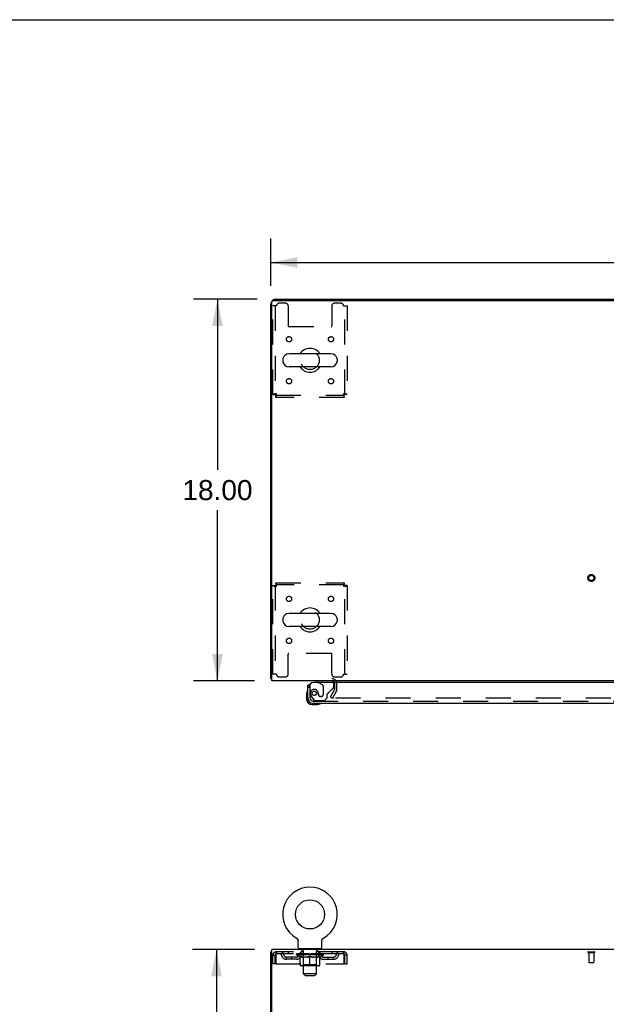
# Model space of a CAD drawing. Header units: inches. Extents: x 0 to 215, y 0 to 139.
# Tile 55 of 117: x 54 to 82, y 92 to 139. Entities that reach past the tile are written whole.
import ezdxf

# ---------------------------------------------------------------- set-up
doc = ezdxf.new("R2010")
doc.units = ezdxf.units.IN
doc.header["$LTSCALE"] = 11.804375
doc.header["$MEASUREMENT"] = 0
doc.linetypes.add('HIDDEN', pattern=[0.2, 0.1, -0.1])
doc.layers.get('0').update_dxf_attribs({"linetype": 'CONTINUOUS'})
for name, color, linetype in [('DEFAULT_2', 8, 'HIDDEN'), ('DIMENSIONS', 7, 'CONTINUOUS'), ('DOOR_ASSEMBLY', 7, 'CONTINUOUS')]:
    doc.layers.add(name, color=color, linetype=linetype)
doc.styles.get("Standard").update_dxf_attribs({"font": 'arial.ttf'})
doc.dimstyles.new('DIMSTYLE_1', dxfattribs={"dimtxt": 0.946875, "dimasz": 1.2625, "dimexe": 0.09, "dimexo": 0.07, "dimgap": 0.0375, "dimtad": 0, "dimtih": 1, "dimtoh": 1, "dimzin": 4, "dimdsep": 46, "dimtxsty": 'Standard', "dimblk": '_FILLED', "dimblk1": '_FILLED', "dimblk2": '_FILLED', "dimcen": 0.09, "dimadec": 3, "dimazin": 1, "dimtfac": 1, "dimtdec": 3, "dimtofl": 0, "dimtmove": 0, "dimatfit": 3, "dimldrblk": '_FILLED', "dimfxl": 0, "dimtolj": 1, "dimtzin": 4, "dimarcsym": 0})

# ---------------------------------------------------------------- blocks, each defined once
blk = doc.blocks.new('_FILLED')
at = {"color": 0, "linetype": 'ByBlock'}
blk.add_solid([(0, 0), (-1, 0.2), (-1, -0.2)], dxfattribs=at)
blk = doc.blocks.new('*D1')
at = {"layer": 'DIMENSIONS', "color": 2, "linetype": 'Continuous'}
for p, q in [((66.075, 126.318), (66.075, 128.551)), ((106.325, 126.318), (106.325, 128.551)), ((66.075, 127.415), (84.073, 127.415)), ((106.325, 127.415), (88.328, 127.415))]:
    blk.add_line(p, q, dxfattribs=at)
at = {"layer": 'DIMENSIONS', "color": 2, "linetype": 'Continuous', "xscale": 1.2625, "yscale": 1.2625, "zscale": 1.2625, "rotation": 180}
blk.add_blockref('_FILLED', (66.075, 127.415), dxfattribs=at)
at = {"layer": 'DIMENSIONS', "color": 2, "linetype": 'Continuous', "xscale": 1.2625, "yscale": 1.2625, "zscale": 1.2625}
blk.add_blockref('_FILLED', (106.325, 127.415), dxfattribs=at)
at = {"layer": 'DIMENSIONS', "color": 2, "linetype": 'Continuous', "insert": (86.2, 127.888), "char_height": 0.9469, "width": 3.30878, "attachment_point": 2, "line_spacing_factor": 0.9}
blk.add_mtext('40.25', dxfattribs=at)
blk = doc.blocks.new('*D7')
at = {"layer": 'DIMENSIONS', "color": 2, "linetype": 'Continuous'}
for p, q in [((65.438, 125.681), (62.428, 125.681)), ((63.564, 125.681), (63.564, 117.628)), ((63.564, 107.681), (63.564, 115.734)), ((65.304, 107.681), (62.428, 107.681))]:
    blk.add_line(p, q, dxfattribs=at)
at = {"layer": 'DIMENSIONS', "color": 2, "linetype": 'Continuous', "xscale": 1.2625, "yscale": 1.2625, "zscale": 1.2625}
for p, rotation in [((63.564, 125.681), 90), ((63.564, 107.681), 270)]:
    blk.add_blockref('_FILLED', p, dxfattribs=dict(at, rotation=rotation))
at = {"layer": 'DIMENSIONS', "color": 2, "linetype": 'Continuous', "insert": (63.564, 117.154), "char_height": 0.9469, "width": 3.30878, "attachment_point": 2, "line_spacing_factor": 0.9}
blk.add_mtext('18.00', dxfattribs=at)
blk = doc.blocks.new('*D10')
at = {"layer": 'DIMENSIONS', "color": 2, "linetype": 'Continuous'}
for p, q in [((65.304, 95.001), (62.38, 95.001)), ((63.516, 95.001), (63.516, 52.948)), ((63.516, 9.001), (63.516, 51.054)), ((65.304, 9.001), (62.38, 9.001))]:
    blk.add_line(p, q, dxfattribs=at)
at = {"layer": 'DIMENSIONS', "color": 2, "linetype": 'Continuous', "xscale": 1.2625, "yscale": 1.2625, "zscale": 1.2625}
for p, rotation in [((63.516, 95.001), 90), ((63.516, 9.001), 270)]:
    blk.add_blockref('_FILLED', p, dxfattribs=dict(at, rotation=rotation))
at = {"layer": 'DIMENSIONS', "color": 2, "linetype": 'Continuous', "insert": (63.516, 52.474), "char_height": 0.9469, "width": 3.30878, "attachment_point": 2, "line_spacing_factor": 0.9}
blk.add_mtext('86.00', dxfattribs=at)

msp = doc.modelspace()

# ---------------------------------------------------------------- linework, layer by layer
at = {"color": 7, "linetype": 'Continuous'}
for p, q in [((0, 138.875), (214.625, 138.875)), ((73.575, 125.681), (73.575, 125.629)), ((73.575, 125.681), (98.825, 125.681)), ((66.642, 122.85), (66.642, 122.762)), ((68.917, 123.112), (66.942, 123.112)), ((69.217, 122.85), (69.217, 122.762)), ((68.917, 122.5), (66.942, 122.5)), ((66.642, 110.6), (66.642, 110.512)), ((68.917, 110.862), (66.942, 110.862)), ((69.217, 110.6), (69.217, 110.512)), ((68.917, 110.25), (66.942, 110.25)), ((66.127, 107.785), (66.075, 107.785)), ((67.294, 95.539), (67.294, 95.539)), ((67.294, 95.539), (67.299, 95.536)), ((67.295, 95.538), (67.297, 95.537)), ((67.299, 95.536), (67.303, 95.534)), ((67.303, 95.534), (67.307, 95.531)), ((67.307, 95.531), (67.311, 95.528)), ((67.311, 95.528), (67.315, 95.525)), ((67.315, 95.525), (67.319, 95.521)), ((67.319, 95.521), (67.323, 95.518)), ((67.322, 95.518), (67.326, 95.514)), ((67.326, 95.514), (67.33, 95.511)), ((67.33, 95.511), (67.333, 95.507)), ((67.333, 95.507), (67.336, 95.503)), ((67.336, 95.503), (67.339, 95.499)), ((67.339, 95.499), (67.342, 95.495)), ((67.342, 95.495), (67.345, 95.49)), ((67.345, 95.49), (67.348, 95.486)), ((67.348, 95.486), (67.35, 95.482)), ((67.35, 95.482), (67.352, 95.477)), ((67.352, 95.477), (67.354, 95.472)), ((67.354, 95.473), (67.356, 95.468)), ((67.356, 95.468), (67.358, 95.463)), ((67.358, 95.463), (67.36, 95.458)), ((67.36, 95.458), (67.361, 95.453)), ((67.361, 95.453), (67.363, 95.448)), ((67.363, 95.449), (67.364, 95.444)), ((67.364, 95.444), (67.365, 95.439)), ((67.365, 95.439), (67.366, 95.434)), ((67.366, 95.434), (67.366, 95.429)), ((67.367, 95.1), (67.367, 95.414)), ((68.492, 95.423), (68.493, 95.429)), ((68.492, 95.418), (68.492, 95.423)), ((68.492, 95.418), (68.492, 95.423)), ((68.492, 95.414), (68.492, 95.418)), ((68.492, 95.1), (68.492, 95.414)), ((68.493, 95.434), (68.494, 95.439)), ((68.493, 95.429), (68.493, 95.434)), ((68.494, 95.439), (68.495, 95.444)), ((68.495, 95.444), (68.496, 95.449)), ((68.496, 95.448), (68.497, 95.453)), ((68.497, 95.453), (68.499, 95.458)), ((68.499, 95.458), (68.501, 95.463)), ((68.501, 95.463), (68.502, 95.468)), ((68.502, 95.468), (68.504, 95.473)), ((68.504, 95.472), (68.507, 95.477)), ((68.506, 95.477), (68.509, 95.482)), ((68.509, 95.482), (68.511, 95.486)), ((68.511, 95.486), (68.514, 95.49)), ((68.514, 95.49), (68.517, 95.495)), ((68.517, 95.495), (68.52, 95.499)), ((68.52, 95.499), (68.523, 95.503)), ((68.523, 95.503), (68.526, 95.507)), ((68.526, 95.507), (68.529, 95.511)), ((68.529, 95.511), (68.533, 95.514)), ((68.533, 95.514), (68.536, 95.518)), ((68.536, 95.518), (68.54, 95.521)), ((68.54, 95.521), (68.544, 95.525)), ((68.544, 95.525), (68.548, 95.528)), ((68.548, 95.528), (68.552, 95.531)), ((68.552, 95.531), (68.556, 95.534)), ((68.556, 95.534), (68.56, 95.536)), ((68.556, 95.534), (68.557, 95.535)), ((68.56, 95.536), (68.565, 95.539)), ((68.562, 95.537), (68.564, 95.538)), ((68.565, 95.539), (68.565, 95.539)), ((66.127, 94.897), (66.075, 94.897)), ((67.429, 95.031), (67.429, 95.001)), ((68.429, 95.031), (67.429, 95.031)), ((68.429, 95.031), (68.429, 95.001))]:
    msp.add_line(p, q, dxfattribs=at)
at = {"color": 3, "linetype": 'Continuous'}
for p, q in [((66.127, 107.681), (66.127, 125.569)), ((66.187, 125.629), (106.213, 125.629)), ((66.322, 125.681), (73.575, 125.681)), ((66.075, 107.785), (66.075, 125.435)), ((106.273, 107.681), (66.127, 107.681)), ((66.075, 9.105), (66.075, 94.897)), ((66.127, 91.665), (66.127, 95.001)), ((106.273, 95.001), (66.127, 95.001))]:
    msp.add_line(p, q, dxfattribs=at)
for points in [[(66.103, 107.771), (66.1, 107.772), (66.096, 107.772), (66.093, 107.773), (66.09, 107.774), (66.087, 107.775), (66.085, 107.776), (66.082, 107.777), (66.081, 107.778), (66.079, 107.779), (66.078, 107.78), (66.077, 107.781), (66.076, 107.782), (66.076, 107.784), (66.075, 107.785)], [(66.127, 107.765), (66.127, 107.765), (66.123, 107.766), (66.119, 107.768), (66.115, 107.768), (66.111, 107.769), (66.103, 107.771)]]:
    msp.add_lwpolyline(points, dxfattribs=at)
at = {"color": 7, "linetype": 'Continuous'}
msp.add_lwpolyline([(67.366, 95.429), (67.367, 95.423), (67.367, 95.418), (67.367, 95.414)], dxfattribs=at)
msp.add_circle((67.929, 96.659), 0.688, dxfattribs=at)
at = {"color": 3, "linetype": 'Continuous'}
for centre, radius, start, end in [((66.322, 125.435), 0.246, 140.5726, 180), ((66.187, 125.569), 0.06, 90, 180), ((66.322, 125.435), 0.246, 90, 129.4274), ((68.954, 107.539), 0.142, 26.4666, 90)]:
    msp.add_arc(centre, radius, start, end, dxfattribs=at)
at = {"color": 7, "linetype": 'Continuous'}
for centre, radius, start, end in [((67.929, 122.806), 0.562, 32.9567, 147.0433), ((66.786, 122.85), 0.144, 164.3697, 180), ((66.786, 122.762), 0.144, 180, 195.6303), ((66.942, 122.806), 0.306, 90, 164.3697), ((66.942, 122.806), 0.306, 195.6303, 270), ((68.917, 122.806), 0.306, 15.6303, 90), ((68.917, 122.806), 0.306, 270, 344.3697), ((69.073, 122.85), 0.144, 0, 15.6303), ((69.073, 122.762), 0.144, 344.3697, 360), ((67.929, 122.806), 0.562, 212.956, 327.044), ((67.929, 110.556), 0.562, 32.9567, 147.0433), ((66.786, 110.6), 0.144, 164.3697, 180), ((66.942, 110.556), 0.306, 90, 164.3697), ((68.917, 110.556), 0.306, 15.6303, 90), ((69.073, 110.6), 0.144, 0, 15.6303), ((66.786, 110.512), 0.144, 180, 195.6303), ((66.942, 110.556), 0.306, 195.6303, 270), ((67.929, 110.556), 0.562, 212.956, 327.044), ((68.917, 110.556), 0.306, 270, 344.3697), ((69.073, 110.512), 0.144, 344.3697, 360), ((67.929, 96.659), 1.288, 299.5053, 240.4947), ((67.436, 95.1), 0.069, 180, 265), ((68.423, 95.1), 0.069, 275, 360)]:
    msp.add_arc(centre, radius, start, end, dxfattribs=at)
at = {"layer": 'DEFAULT_2', "color": 8, "linetype": 'HIDDEN'}
for p, q in [((66.773, 125.494), (66.471, 125.494)), ((69.387, 125.494), (69.086, 125.494)), ((66.179, 121.19), (66.179, 125.369)), ((66.346, 125.369), (66.179, 125.369)), ((66.283, 125.369), (66.283, 121.19)), ((66.898, 125.369), (66.898, 124.424)), ((68.961, 125.369), (68.961, 124.424)), ((69.512, 125.369), (69.679, 125.369)), ((69.575, 121.19), (69.575, 125.369)), ((69.679, 125.369), (69.679, 121.19)), ((66.928, 124.394), (68.931, 124.394)), ((66.179, 121.19), (66.283, 121.19)), ((66.313, 121.056), (66.313, 121.16)), ((66.313, 121.16), (69.545, 121.16)), ((69.545, 121.056), (66.313, 121.056)), ((69.545, 121.056), (69.545, 121.16)), ((69.679, 121.19), (69.575, 121.19)), ((66.179, 107.994), (66.179, 112.172)), ((66.179, 112.172), (66.283, 112.172)), ((66.283, 112.172), (66.283, 107.994)), ((66.313, 112.306), (66.313, 112.202)), ((66.313, 112.306), (69.545, 112.306)), ((69.545, 112.202), (66.313, 112.202)), ((69.545, 112.306), (69.545, 112.202)), ((69.575, 107.994), (69.575, 112.172)), ((69.679, 112.172), (69.575, 112.172)), ((69.679, 112.172), (69.679, 107.994)), ((66.898, 107.994), (66.898, 108.939)), ((68.931, 108.969), (66.928, 108.969)), ((68.961, 107.994), (68.961, 108.939)), ((66.346, 107.994), (66.179, 107.994)), ((66.471, 107.869), (66.773, 107.869)), ((69.086, 107.869), (69.387, 107.869)), ((69.512, 107.994), (69.679, 107.994)), ((69.096, 107.277), (69.096, 107.539)), ((69.2, 107.277), (69.2, 107.539)), ((68.896, 106.921), (69.092, 107.26)), ((68.896, 106.921), (68.986, 106.869)), ((69.182, 107.208), (68.986, 106.869)), ((103.369, 106.869), (69.032, 106.869)), ((67.301, 95.535), (67.303, 95.534)), ((66.346, 94.897), (66.346, 94.793)), ((69.512, 94.897), (66.346, 94.897)), ((69.512, 94.793), (66.346, 94.793)), ((66.898, 94.897), (66.898, 94.793)), ((67.296, 94.746), (67.296, 94.793)), ((67.306, 94.786), (67.306, 94.793)), ((67.314, 94.783), (67.314, 94.786)), ((67.314, 94.783), (68.544, 94.783)), ((67.323, 94.783), (67.323, 94.786)), ((67.324, 94.783), (67.324, 94.786)), ((67.334, 94.786), (67.334, 94.793)), ((67.351, 94.783), (67.351, 94.786)), ((67.352, 94.783), (67.352, 94.786)), ((67.381, 94.786), (67.381, 94.793)), ((67.395, 94.783), (67.395, 94.786)), ((67.398, 94.783), (67.398, 94.786)), ((67.602, 94.786), (67.401, 94.786)), ((67.444, 94.786), (67.444, 94.793)), ((67.446, 94.783), (67.446, 94.786)), ((67.446, 94.783), (67.446, 94.786)), ((67.449, 94.783), (67.449, 94.786)), ((67.457, 94.783), (67.457, 94.786)), ((67.457, 94.783), (67.457, 94.786)), ((67.46, 94.783), (67.46, 94.786)), ((67.463, 94.783), (67.463, 94.787)), ((67.468, 94.783), (67.468, 94.786)), ((67.482, 94.783), (67.482, 94.786)), ((67.492, 94.793), (67.492, 94.897)), ((67.5, 94.783), (67.5, 94.786)), ((67.501, 94.783), (67.501, 94.789)), ((67.521, 94.783), (67.521, 94.786)), ((67.521, 94.783), (67.521, 94.786)), ((67.522, 94.786), (67.522, 94.793)), ((67.526, 95.031), (67.526, 95.001)), ((67.532, 94.783), (67.532, 94.786)), ((67.536, 94.783), (67.536, 94.786)), ((67.545, 94.783), (67.545, 94.786)), ((67.557, 94.783), (67.557, 94.79)), ((67.564, 94.941), (67.564, 95.021)), ((67.572, 94.783), (67.572, 94.786)), ((67.634, 94.931), (67.574, 94.931)), ((67.575, 94.783), (67.575, 94.786)), ((67.603, 94.783), (67.603, 94.786)), ((67.669, 94.786), (67.608, 94.786)), ((67.613, 94.786), (67.613, 94.793)), ((67.62, 94.783), (67.62, 94.786)), ((67.624, 94.783), (67.624, 94.786)), ((67.629, 93.85), (67.629, 94.921)), ((67.63, 94.783), (67.63, 94.791)), ((67.634, 94.783), (67.634, 94.786)), ((67.645, 94.783), (67.645, 94.786)), ((67.67, 94.783), (67.67, 94.786)), ((67.744, 94.786), (67.685, 94.786)), ((67.706, 94.783), (67.706, 94.786)), ((67.713, 94.786), (67.713, 94.793)), ((67.717, 94.783), (67.717, 94.786)), ((67.719, 94.783), (67.719, 94.792)), ((67.722, 94.783), (67.722, 94.786)), ((67.729, 94.783), (67.729, 94.786)), ((67.744, 94.783), (67.744, 94.786)), ((67.825, 94.786), (67.77, 94.786)), ((67.784, 94.783), (67.784, 94.786)), ((67.815, 94.786), (67.929, 94.793)), ((67.819, 94.786), (67.819, 94.793)), ((67.82, 94.793), (67.819, 94.793)), ((67.82, 94.786), (67.82, 94.793)), ((67.82, 94.783), (67.82, 94.786)), ((67.824, 94.783), (67.824, 94.786)), ((67.825, 94.783), (67.825, 94.786)), ((67.825, 94.783), (67.825, 94.786)), ((67.909, 94.786), (67.86, 94.786)), ((67.866, 94.783), (67.866, 94.786)), ((67.909, 94.783), (67.909, 94.786)), ((67.927, 94.786), (67.927, 94.786)), ((67.927, 94.783), (67.927, 94.786)), ((67.927, 94.783), (67.927, 94.786)), ((67.929, 94.786), (67.929, 94.793)), ((67.932, 94.783), (67.932, 94.786)), ((67.932, 94.783), (67.932, 94.786)), ((67.932, 94.786), (67.932, 94.786)), ((67.934, 94.786), (67.998, 94.786)), ((67.95, 94.783), (67.95, 94.786)), ((67.966, 94.786), (67.966, 94.791)), ((67.966, 94.791), (68.044, 94.786)), ((67.988, 94.786), (67.988, 94.789)), ((67.993, 94.783), (67.993, 94.786)), ((68.034, 94.783), (68.034, 94.786)), ((68.034, 94.783), (68.034, 94.786)), ((68.034, 94.786), (68.088, 94.786)), ((68.035, 94.783), (68.035, 94.786)), ((68.039, 94.786), (68.039, 94.793)), ((68.039, 94.786), (68.039, 94.793)), ((68.039, 94.793), (68.039, 94.793)), ((68.039, 94.783), (68.039, 94.786)), ((68.075, 94.783), (68.075, 94.786)), ((68.114, 94.783), (68.114, 94.786)), ((68.114, 94.786), (68.174, 94.786)), ((68.13, 94.783), (68.13, 94.786)), ((68.137, 94.783), (68.137, 94.786)), ((68.14, 94.783), (68.14, 94.792)), ((68.142, 94.783), (68.142, 94.786)), ((68.146, 94.786), (68.146, 94.793)), ((68.153, 94.783), (68.153, 94.786)), ((68.189, 94.783), (68.189, 94.786)), ((68.189, 94.786), (68.251, 94.786)), ((68.213, 94.783), (68.213, 94.786)), ((68.284, 94.931), (68.224, 94.931)), ((68.224, 94.783), (68.224, 94.786)), ((68.229, 93.85), (68.229, 94.921)), ((68.229, 94.783), (68.229, 94.791)), ((68.235, 94.783), (68.235, 94.786)), ((68.239, 94.783), (68.239, 94.786)), ((68.246, 94.786), (68.246, 94.793)), ((68.256, 94.783), (68.256, 94.786)), ((68.256, 94.786), (68.458, 94.786)), ((68.284, 94.783), (68.284, 94.786)), ((68.287, 94.783), (68.287, 94.786)), ((68.294, 94.941), (68.294, 95.021)), ((68.302, 94.783), (68.302, 94.79)), ((68.313, 94.783), (68.313, 94.786)), ((68.323, 94.783), (68.323, 94.786)), ((68.327, 94.783), (68.327, 94.786)), ((68.332, 95.031), (68.332, 95.001)), ((68.336, 94.786), (68.336, 94.793)), ((68.338, 94.783), (68.338, 94.786)), ((68.338, 94.783), (68.338, 94.786)), ((68.358, 94.783), (68.358, 94.789)), ((68.359, 94.783), (68.359, 94.786)), ((68.367, 94.793), (68.367, 94.897)), ((68.377, 94.783), (68.377, 94.786)), ((68.391, 94.783), (68.391, 94.786)), ((68.395, 94.783), (68.395, 94.787)), ((68.399, 94.783), (68.399, 94.786)), ((68.402, 94.783), (68.402, 94.786)), ((68.402, 94.783), (68.402, 94.786)), ((68.409, 94.783), (68.409, 94.786)), ((68.412, 94.783), (68.412, 94.786)), ((68.413, 94.783), (68.413, 94.786)), ((68.415, 94.786), (68.415, 94.793)), ((68.461, 94.783), (68.461, 94.786)), ((68.463, 94.783), (68.463, 94.786)), ((68.478, 94.786), (68.478, 94.793)), ((68.506, 94.783), (68.506, 94.786)), ((68.508, 94.783), (68.508, 94.786)), ((68.524, 94.786), (68.524, 94.793)), ((68.535, 94.783), (68.535, 94.786)), ((68.536, 94.783), (68.536, 94.786)), ((68.544, 94.783), (68.544, 94.786)), ((68.553, 94.786), (68.553, 94.793)), ((68.563, 94.746), (68.563, 94.793)), ((68.961, 94.897), (68.961, 94.793)), ((69.512, 94.793), (69.512, 94.897)), ((81.058, 94.897), (81.342, 94.897)), ((81.058, 94.854), (81.342, 94.854)), ((81.076, 94.854), (81.076, 94.407)), ((81.324, 94.854), (81.324, 94.407)), ((66.179, 94.334), (66.179, 94.73)), ((66.179, 94.73), (66.283, 94.73)), ((66.283, 94.334), (66.179, 94.334)), ((66.283, 94.334), (66.283, 94.73)), ((66.313, 94.73), (66.313, 94.334)), ((66.313, 94.334), (69.545, 94.334)), ((66.815, 94.542), (66.815, 94.646)), ((67.298, 94.646), (66.815, 94.646)), ((67.298, 94.542), (66.815, 94.542)), ((67.065, 94.542), (67.065, 94.646)), ((67.455, 94.635), (67.296, 94.746)), ((68.563, 94.746), (67.296, 94.746)), ((67.455, 94.635), (67.466, 94.635)), ((67.466, 94.272), (67.466, 94.678)), ((67.788, 94.635), (67.608, 94.635)), ((67.617, 94.274), (67.617, 94.743)), ((67.929, 94.235), (67.929, 94.678)), ((68.251, 94.635), (68.071, 94.635)), ((68.242, 94.274), (68.242, 94.743)), ((68.393, 94.272), (68.393, 94.678)), ((68.393, 94.635), (68.403, 94.635)), ((68.403, 94.635), (68.563, 94.746)), ((68.561, 94.646), (69.044, 94.646)), ((68.561, 94.542), (69.044, 94.542)), ((68.794, 94.542), (68.794, 94.646)), ((69.044, 94.542), (69.044, 94.646)), ((69.545, 94.334), (69.545, 94.73)), ((69.575, 94.334), (69.575, 94.73)), ((69.679, 94.73), (69.575, 94.73)), ((69.575, 94.334), (69.679, 94.334)), ((69.679, 94.334), (69.679, 94.73)), ((81.086, 94.397), (81.314, 94.397)), ((68.356, 94.235), (67.503, 94.235)), ((67.617, 94.274), (67.577, 94.235)), ((68.242, 94.274), (67.617, 94.274)), ((67.698, 93.781), (67.629, 93.85)), ((68.229, 93.85), (67.629, 93.85)), ((68.16, 93.781), (68.229, 93.85)), ((68.242, 94.274), (68.282, 94.235)), ((67.698, 93.781), (68.16, 93.781))]:
    msp.add_line(p, q, dxfattribs=at)
for points in [[(66.346, 121.223), (66.328, 121.221), (66.309, 121.218), (66.291, 121.216), (66.274, 121.214), (66.258, 121.211), (66.242, 121.209), (66.228, 121.207), (66.216, 121.204), (66.205, 121.202), (66.196, 121.199), (66.189, 121.197), (66.184, 121.195), (66.18, 121.192), (66.179, 121.19)], [(66.346, 121.223), (66.339, 121.221), (66.332, 121.218), (66.326, 121.216), (66.319, 121.214), (66.313, 121.211), (66.307, 121.209), (66.302, 121.207), (66.297, 121.204), (66.293, 121.202), (66.29, 121.199), (66.287, 121.197), (66.285, 121.195), (66.284, 121.192), (66.283, 121.19)], [(66.313, 121.056), (66.316, 121.057), (66.318, 121.06), (66.32, 121.065), (66.323, 121.073), (66.325, 121.082), (66.328, 121.092), (66.33, 121.105), (66.332, 121.119), (66.335, 121.134), (66.337, 121.151), (66.339, 121.168), (66.342, 121.186), (66.344, 121.204), (66.346, 121.223)], [(66.313, 121.16), (66.316, 121.16), (66.318, 121.162), (66.32, 121.164), (66.323, 121.166), (66.325, 121.17), (66.328, 121.174), (66.33, 121.178), (66.332, 121.184), (66.335, 121.19), (66.337, 121.196), (66.339, 121.202), (66.342, 121.209), (66.344, 121.216), (66.346, 121.223)], [(69.575, 121.19), (69.575, 121.192), (69.574, 121.195), (69.572, 121.197), (69.569, 121.199), (69.566, 121.202), (69.562, 121.204), (69.557, 121.207), (69.552, 121.209), (69.546, 121.211), (69.54, 121.214), (69.533, 121.216), (69.526, 121.218), (69.519, 121.221), (69.512, 121.223)], [(69.512, 121.223), (69.515, 121.204), (69.517, 121.186), (69.519, 121.168), (69.522, 121.151), (69.524, 121.134), (69.527, 121.119), (69.529, 121.105), (69.531, 121.092), (69.534, 121.082), (69.536, 121.073), (69.538, 121.065), (69.541, 121.06), (69.543, 121.057), (69.545, 121.056)], [(69.679, 121.19), (69.678, 121.192), (69.675, 121.195), (69.67, 121.197), (69.663, 121.199), (69.654, 121.202), (69.643, 121.204), (69.631, 121.207), (69.617, 121.209), (69.601, 121.211), (69.585, 121.214), (69.568, 121.216), (69.55, 121.218), (69.531, 121.221), (69.512, 121.223)], [(69.512, 121.223), (69.515, 121.216), (69.517, 121.209), (69.519, 121.202), (69.522, 121.196), (69.524, 121.19), (69.527, 121.184), (69.529, 121.178), (69.531, 121.174), (69.534, 121.17), (69.536, 121.166), (69.538, 121.164), (69.541, 121.162), (69.543, 121.16), (69.545, 121.16)], [(66.179, 112.172), (66.18, 112.17), (66.184, 112.167), (66.189, 112.165), (66.196, 112.163), (66.205, 112.16), (66.216, 112.158), (66.228, 112.156), (66.242, 112.153), (66.258, 112.151), (66.274, 112.148), (66.291, 112.146), (66.309, 112.144), (66.328, 112.141), (66.346, 112.139)], [(66.283, 112.172), (66.284, 112.17), (66.285, 112.167), (66.287, 112.165), (66.29, 112.163), (66.293, 112.16), (66.297, 112.158), (66.302, 112.156), (66.307, 112.153), (66.313, 112.151), (66.319, 112.148), (66.326, 112.146), (66.332, 112.144), (66.339, 112.141), (66.346, 112.139)], [(66.346, 112.139), (66.344, 112.158), (66.342, 112.176), (66.339, 112.194), (66.337, 112.212), (66.335, 112.228), (66.332, 112.243), (66.33, 112.257), (66.328, 112.27), (66.325, 112.28), (66.323, 112.29), (66.32, 112.297), (66.318, 112.302), (66.316, 112.305), (66.313, 112.306)], [(66.346, 112.139), (66.344, 112.146), (66.342, 112.153), (66.339, 112.16), (66.337, 112.166), (66.335, 112.173), (66.332, 112.178), (66.33, 112.184), (66.328, 112.188), (66.325, 112.192), (66.323, 112.196), (66.32, 112.199), (66.318, 112.2), (66.316, 112.202), (66.313, 112.202)], [(69.545, 112.306), (69.543, 112.305), (69.541, 112.302), (69.538, 112.297), (69.536, 112.29), (69.534, 112.28), (69.531, 112.27), (69.529, 112.257), (69.527, 112.243), (69.524, 112.228), (69.522, 112.212), (69.519, 112.194), (69.517, 112.176), (69.515, 112.158), (69.512, 112.139)], [(69.545, 112.202), (69.543, 112.202), (69.541, 112.2), (69.538, 112.199), (69.536, 112.196), (69.534, 112.192), (69.531, 112.188), (69.529, 112.184), (69.527, 112.178), (69.524, 112.173), (69.522, 112.166), (69.519, 112.16), (69.517, 112.153), (69.515, 112.146), (69.512, 112.139)], [(69.512, 112.139), (69.519, 112.141), (69.526, 112.144), (69.533, 112.146), (69.54, 112.148), (69.546, 112.151), (69.552, 112.153), (69.557, 112.156), (69.562, 112.158), (69.566, 112.16), (69.569, 112.163), (69.572, 112.165), (69.574, 112.167), (69.575, 112.17), (69.575, 112.172)], [(69.512, 112.139), (69.531, 112.141), (69.55, 112.144), (69.568, 112.146), (69.585, 112.148), (69.601, 112.151), (69.617, 112.153), (69.631, 112.156), (69.643, 112.158), (69.654, 112.16), (69.663, 112.163), (69.67, 112.165), (69.675, 112.167), (69.678, 112.17), (69.679, 112.172)], [(69.014, 106.894), (69.013, 106.892), (69.013, 106.89), (69.012, 106.889), (69.012, 106.887), (69.012, 106.886)], [(69.012, 106.886), (69.012, 106.885), (69.012, 106.883), (69.013, 106.882), (69.013, 106.88), (69.014, 106.878), (69.015, 106.877), (69.016, 106.875), (69.017, 106.874), (69.019, 106.873), (69.021, 106.872), (69.022, 106.871)], [(69.032, 106.869), (69.03, 106.869), (69.028, 106.869), (69.026, 106.869), (69.024, 106.87), (69.022, 106.871)], [(66.346, 94.897), (66.344, 94.896), (66.342, 94.893), (66.339, 94.887), (66.337, 94.88), (66.335, 94.871), (66.332, 94.86), (66.33, 94.848), (66.328, 94.834), (66.325, 94.819), (66.323, 94.802), (66.32, 94.785), (66.318, 94.767), (66.316, 94.749), (66.313, 94.73)], [(66.346, 94.793), (66.344, 94.792), (66.342, 94.791), (66.339, 94.789), (66.337, 94.787), (66.335, 94.783), (66.332, 94.779), (66.33, 94.774), (66.328, 94.769), (66.325, 94.763), (66.323, 94.757), (66.32, 94.751), (66.318, 94.744), (66.316, 94.737), (66.313, 94.73)], [(69.545, 94.73), (69.543, 94.749), (69.541, 94.767), (69.538, 94.785), (69.536, 94.802), (69.534, 94.819), (69.531, 94.834), (69.529, 94.848), (69.527, 94.86), (69.524, 94.871), (69.522, 94.88), (69.519, 94.887), (69.517, 94.893), (69.515, 94.896), (69.512, 94.897)], [(69.545, 94.73), (69.543, 94.737), (69.541, 94.744), (69.538, 94.751), (69.536, 94.757), (69.534, 94.763), (69.531, 94.769), (69.529, 94.774), (69.527, 94.779), (69.524, 94.783), (69.522, 94.787), (69.519, 94.789), (69.517, 94.791), (69.515, 94.792), (69.512, 94.793)], [(67.466, 94.678), (67.492, 94.668), (67.517, 94.659), (67.542, 94.651), (67.567, 94.645), (67.591, 94.639), (67.616, 94.635)], [(67.608, 94.635), (67.585, 94.639), (67.561, 94.645), (67.538, 94.651), (67.514, 94.659), (67.49, 94.668), (67.466, 94.677)], [(67.778, 94.635), (67.803, 94.639), (67.828, 94.645), (67.853, 94.652), (67.878, 94.659), (67.904, 94.668), (67.929, 94.678)], [(67.929, 94.677), (67.905, 94.667), (67.881, 94.659), (67.858, 94.651), (67.834, 94.645), (67.811, 94.639), (67.788, 94.635)], [(67.929, 94.678), (67.955, 94.668), (67.981, 94.659), (68.006, 94.651), (68.031, 94.645), (68.056, 94.639), (68.08, 94.635)], [(68.071, 94.635), (68.047, 94.639), (68.024, 94.645), (68.001, 94.651), (67.977, 94.659), (67.953, 94.667), (67.929, 94.677)], [(68.243, 94.635), (68.268, 94.639), (68.292, 94.645), (68.317, 94.651), (68.342, 94.659), (68.367, 94.668), (68.393, 94.678)], [(68.393, 94.677), (68.368, 94.667), (68.344, 94.659), (68.321, 94.651), (68.297, 94.645), (68.274, 94.639), (68.251, 94.635)]]:
    msp.add_lwpolyline(points, dxfattribs=at)
for centre, radius in [((66.94, 123.796), 0.125), ((68.919, 123.796), 0.125), ((67.929, 122.806), 0.438), ((66.94, 121.816), 0.125), ((68.919, 121.816), 0.125), ((81.2, 112.535), 0.164), ((81.2, 112.535), 0.124), ((66.94, 111.546), 0.125), ((68.919, 111.546), 0.125), ((67.929, 110.556), 0.438), ((66.94, 109.566), 0.125), ((68.919, 109.566), 0.125)]:
    msp.add_circle(centre, radius, dxfattribs=at)
for centre, radius, start, end in [((66.471, 125.369), 0.125, 90, 180), ((66.773, 125.369), 0.125, 0, 90), ((69.086, 125.369), 0.125, 90, 180), ((69.387, 125.369), 0.125, 0, 90), ((66.928, 124.424), 0.03, 180, 270), ((68.931, 124.424), 0.03, 270, 360), ((66.928, 108.939), 0.03, 90, 180), ((68.931, 108.939), 0.03, 0, 90), ((66.471, 107.994), 0.125, 180, 270), ((66.773, 107.994), 0.125, 270, 360), ((68.954, 107.539), 0.246, 0, 90), ((69.086, 107.994), 0.125, 180, 270), ((69.387, 107.994), 0.125, 270, 360), ((68.954, 107.539), 0.142, 0, 26.4666), ((69.063, 107.277), 0.033, 330, 360), ((69.063, 107.277), 0.137, 330, 360), ((66.346, 94.73), 0.167, 90, 180), ((66.346, 94.73), 0.063, 90, 180), ((66.526, 94.73), 0.167, 8.0716, 90), ((66.526, 94.73), 0.0625, 7.9863, 90), ((67.587, 94.73), 0.167, 90, 171.9284), ((67.436, 95.1), 0.069, 265, 270), ((67.586, 94.73), 0.0625, 90, 172.0137), ((67.554, 95.021), 0.01, 0, 90), ((67.574, 94.941), 0.01, 180, 270), ((67.577, 94.743), 0.0398, 0, 90), ((67.619, 94.921), 0.01, 0, 90), ((68.239, 94.921), 0.01, 90, 180), ((68.282, 94.743), 0.0398, 90, 180), ((68.272, 94.73), 0.167, 8.0716, 90), ((68.272, 94.73), 0.0625, 7.9863, 90), ((68.284, 94.941), 0.01, 270, 360), ((68.304, 95.021), 0.01, 90, 180), ((68.423, 95.1), 0.069, 270, 275), ((69.333, 94.73), 0.167, 90, 171.9284), ((69.333, 94.73), 0.0625, 90, 172.0137), ((69.512, 94.73), 0.167, 0, 90), ((69.512, 94.73), 0.063, 0, 90), ((81.058, 94.875), 0.0215, 90, 270), ((81.342, 94.875), 0.0215, 270, 90), ((66.815, 94.771), 0.229, 187.9863, 270), ((66.815, 94.771), 0.125, 188.0716, 270), ((67.298, 94.771), 0.125, 270, 351.9284), ((67.298, 94.771), 0.229, 270, 352.0137), ((68.561, 94.771), 0.229, 187.9863, 270), ((68.561, 94.771), 0.125, 188.0716, 270), ((69.044, 94.771), 0.125, 270, 351.9284), ((69.044, 94.771), 0.229, 270, 352.0137), ((81.086, 94.407), 0.01, 180, 270), ((81.314, 94.407), 0.01, 270, 360), ((67.503, 94.272), 0.0371, 180, 270), ((68.356, 94.272), 0.0371, 270, 360)]:
    msp.add_arc(centre, radius, start, end, dxfattribs=at)
for centre, major_axis, ratio, start_param, end_param in [((67.929, 94.793), (0.633, 0.007), 0.05963, 2.96643, 3.140963), ((67.276, 94.781), (0.198, 0), 0.060556, 0.430652, 1.470503), ((67.929, 94.793), (0.633, 0), 0.060556, -3.141593, -2.96706), ((67.276, 94.774), (0.198, 0.002), 0.05963, 1.376596, 1.469874), ((67.929, 94.793), (0.633, 0.013), 0.05688, 2.791345, 2.965878), ((67.252, 94.781), (0.198, 0.002), 0.05963, 0.25549, 1.295341), ((67.32, 94.781), (0.198, -0.002), 0.05963, 0.605815, 1.645666), ((67.929, 94.793), (0.633, -0.007), 0.05963, -2.96643, -2.791898), ((67.32, 94.774), (0.198, 0), 0.060556, 1.551758, 1.645036), ((67.252, 94.774), (0.198, 0.004), 0.05688, 1.20151, 1.294789), ((67.322, 94.777), (0.164, 0.002), 0.05963, 1.065228, 1.614276), ((67.302, 94.777), (0.164, 0.003), 0.05688, 0.890143, 1.43919), ((67.36, 94.777), (0.164, 0), 0.060556, 1.240391, 1.789438), ((67.929, 94.793), (0.633, 0.019), 0.052395, 2.616403, 2.790936), ((67.248, 94.781), (0.198, 0.004), 0.05688, 0.080405, 1.120256), ((67.383, 94.781), (0.198, -0.004), 0.05688, 0.7809, 1.820751), ((67.929, 94.793), (0.633, -0.013), 0.05688, -2.791345, -2.616812), ((67.383, 94.774), (0.198, -0.002), 0.05963, 1.72692, 1.820198), ((67.248, 94.774), (0.198, 0.006), 0.052395, 1.026568, 1.119847), ((67.301, 94.777), (0.164, 0.005), 0.052395, 0.715201, 1.264248), ((67.415, 94.777), (0.164, -0.002), 0.05963, 1.415553, 1.9646), ((67.929, 94.793), (0.633, 0.025), 0.046319, 2.441654, 2.616187), ((67.462, 94.781), (0.198, -0.006), 0.052395, 0.955842, 1.995693), ((67.265, 94.781), (0.198, 0.006), 0.052395, -0.094537, 0.945314), ((67.929, 94.793), (0.633, -0.019), 0.052395, -2.616403, -2.44187), ((67.462, 94.774), (0.198, -0.004), 0.05688, 1.902006, 1.995284), ((67.265, 94.774), (0.198, 0.008), 0.046319, 0.851819, 0.945098), ((67.32, 94.777), (0.164, 0.006), 0.046319, 0.540452, 1.089499), ((67.487, 94.777), (0.164, -0.003), 0.05688, 1.590638, 2.139686), ((67.929, 94.793), (0.633, 0.029), 0.038841, 2.267123, 2.441656), ((67.556, 94.781), (0.198, -0.008), 0.046319, 1.130591, 2.170442), ((67.302, 94.781), (0.198, 0.008), 0.046319, -0.269286, 0.770565), ((67.929, 94.793), (0.633, -0.025), 0.046319, -2.441654, -2.267121), ((67.556, 94.774), (0.198, -0.006), 0.052395, 2.076947, 2.170226), ((67.302, 94.774), (0.198, 0.009), 0.038841, 0.677289, 0.770567), ((67.357, 94.777), (0.164, 0.008), 0.038841, 0.365921, 0.914969), ((67.571, 94.777), (0.164, -0.005), 0.052395, 1.76558, 2.314627), ((67.929, 94.793), (0.633, 0.033), 0.030195, 2.09281, 2.267343), ((67.661, 94.781), (0.198, -0.009), 0.038841, 1.305122, 2.344973), ((67.359, 94.781), (0.198, 0.009), 0.038841, -0.443817, 0.596034), ((67.929, 94.793), (0.633, -0.029), 0.038841, -2.267123, -2.092591), ((67.661, 94.774), (0.198, -0.008), 0.046319, 2.251696, 2.344975), ((67.359, 94.774), (0.198, 0.01), 0.030195, 0.502975, 0.596254), ((67.411, 94.777), (0.164, 0.009), 0.030195, 0.191608, 0.740655), ((67.667, 94.777), (0.164, -0.006), 0.046319, 1.940329, 2.489376), ((67.432, 94.781), (0.198, 0.01), 0.030195, -0.61813, 0.421721), ((67.929, 94.793), (0.633, 0.036), 0.020645, 1.918687, 2.09322), ((67.774, 94.781), (0.198, -0.01), 0.030195, 1.479435, 2.519286), ((67.929, 94.793), (0.633, -0.033), 0.030195, -2.09281, -1.918277), ((67.774, 94.774), (0.198, -0.009), 0.038841, 2.426227, 2.519505), ((67.432, 94.774), (0.198, 0.011), 0.020645, 0.328852, 0.422131), ((67.481, 94.777), (0.164, 0.009), 0.020645, 0.017485, 0.566532), ((67.77, 94.777), (0.164, -0.008), 0.038841, 2.11486, 2.663907), ((67.521, 94.781), (0.198, 0.011), 0.020645, -0.792253, 0.247598), ((67.929, 94.793), (0.633, 0.038), 0.010478, 1.744704, 1.919237), ((67.891, 94.781), (0.198, -0.011), 0.020645, 1.653558, 2.693409), ((67.929, 94.793), (0.633, -0.036), 0.020645, -1.918687, -1.744154), ((67.891, 94.774), (0.198, -0.01), 0.030195, 2.60054, 2.693819), ((67.521, 94.774), (0.198, 0.012), 0.010478, 0.154869, 0.248148), ((67.565, 94.777), (0.164, 0.01), 0.010478, 6.126688, 6.675735), ((67.878, 94.777), (0.164, -0.009), 0.030195, 2.289173, 2.83822), ((67.622, 94.781), (0.198, 0.012), 0.010478, -0.966236, -0.000846), ((68.01, 94.781), (0.198, -0.012), 0.010478, 1.827541, 2.867392), ((67.929, 94.793), (0.633, -0.038), 0.010478, -1.744704, -1.563007), ((68.01, 94.774), (0.198, -0.011), 0.020645, 2.774664, 2.867942), ((67.988, 94.777), (0.164, -0.009), 0.020645, 2.463296, 3.012344), ((67.849, 94.781), (0.198, 0.012), 0.010478, 0.274201, 1.314052), ((67.763, 94.777), (0.164, 0.01), 0.010478, -0.000483, 0.504314), ((67.732, 94.774), (0.198, 0.012), 0.010478, 0.099668, 0.192946), ((67.929, 94.793), (0.633, 0.038), 0.010478, -1.571421, -1.396888), ((68.096, 94.777), (0.164, -0.01), 0.010478, 2.637279, 3.14189), ((68.127, 94.774), (0.198, -0.012), 0.010478, 2.74231, 2.948646), ((67.968, 94.781), (0.198, 0.011), 0.020645, 0.448184, 1.488034), ((67.871, 94.777), (0.164, 0.009), 0.020645, 0.129249, 0.678296), ((67.849, 94.774), (0.198, 0.011), 0.020645, 0.273651, 0.366929), ((67.929, 94.793), (0.633, 0.036), 0.020645, -1.397439, -1.222906), ((68.237, 94.781), (0.198, -0.012), 0.010478, -3.140747, -2.175357), ((67.929, 94.793), (0.633, -0.038), 0.010478, 1.222355, 1.396888), ((68.085, 94.781), (0.198, 0.01), 0.030195, 0.622307, 1.662158), ((67.981, 94.777), (0.164, 0.009), 0.030195, 0.303372, 0.852419), ((68.294, 94.777), (0.164, -0.01), 0.010478, 2.749043, 3.29809), ((68.338, 94.781), (0.198, -0.011), 0.020645, 2.893995, 3.933846), ((67.968, 94.774), (0.198, 0.01), 0.030195, 0.447774, 0.541052), ((68.338, 94.774), (0.198, -0.012), 0.010478, 2.893445, 2.986723), ((67.929, 94.793), (0.633, 0.033), 0.030195, -1.223315, -1.048783), ((67.929, 94.793), (0.633, -0.036), 0.020645, 1.048373, 1.222906), ((68.198, 94.781), (0.198, 0.009), 0.038841, 0.79662, 1.836471), ((68.089, 94.777), (0.164, 0.008), 0.038841, 0.477686, 1.026733), ((68.378, 94.777), (0.164, -0.009), 0.020645, 2.57506, 3.124108), ((68.427, 94.781), (0.198, -0.01), 0.030195, 2.719872, 3.759723), ((68.303, 94.781), (0.198, 0.008), 0.046319, 0.971151, 2.011002), ((68.085, 94.774), (0.198, 0.009), 0.038841, 0.622087, 0.715366), ((68.427, 94.774), (0.198, -0.011), 0.020645, 2.719462, 2.812741), ((67.929, 94.793), (0.633, 0.029), 0.038841, -1.049002, -0.874469), ((67.929, 94.793), (0.633, -0.033), 0.030195, 0.87425, 1.048783), ((68.192, 94.777), (0.164, 0.006), 0.046319, 0.652216, 1.201263), ((68.396, 94.781), (0.198, 0.006), 0.052395, 1.1459, 2.185751), ((68.448, 94.777), (0.164, -0.009), 0.030195, 2.400937, 2.949985), ((68.5, 94.781), (0.198, -0.009), 0.038841, 2.545558, 3.585409), ((68.288, 94.777), (0.164, 0.005), 0.052395, 0.826965, 1.376012), ((68.198, 94.774), (0.198, 0.008), 0.046319, 0.796618, 0.889896), ((68.5, 94.774), (0.198, -0.01), 0.030195, 2.545339, 2.638617), ((68.476, 94.781), (0.198, 0.004), 0.05688, 1.320842, 2.360692), ((67.929, 94.793), (0.633, 0.025), 0.046319, -0.874471, -0.699939), ((67.929, 94.793), (0.633, -0.029), 0.038841, 0.699936, 0.874469), ((68.556, 94.781), (0.198, -0.008), 0.046319, 2.371028, 3.410879), ((68.502, 94.777), (0.164, -0.008), 0.038841, 2.226624, 2.775671), ((68.538, 94.781), (0.198, 0.002), 0.05963, 1.495927, 2.535778), ((68.372, 94.777), (0.164, 0.003), 0.05688, 1.001907, 1.550954), ((68.594, 94.781), (0.198, -0.006), 0.052395, 2.196279, 3.23613), ((68.539, 94.777), (0.164, -0.006), 0.046319, 2.052093, 2.601141), ((68.303, 94.774), (0.198, 0.006), 0.052395, 0.971367, 1.064645), ((68.583, 94.781), (0.198, 0), 0.060556, 1.671089, 2.71094), ((68.556, 94.774), (0.198, -0.009), 0.038841, 2.371026, 2.464304), ((68.611, 94.781), (0.198, -0.004), 0.05688, 2.021337, 3.061188), ((67.929, 94.793), (0.633, 0.019), 0.052395, -0.699723, -0.52519), ((67.929, 94.793), (0.633, -0.025), 0.046319, 0.525406, 0.699939), ((68.607, 94.781), (0.198, -0.002), 0.05963, 1.846251, 2.886102), ((68.443, 94.777), (0.164, 0.002), 0.05963, 1.176993, 1.72604), ((68.558, 94.777), (0.164, -0.005), 0.052395, 1.877344, 2.426392), ((68.499, 94.777), (0.164, 0), 0.060556, 1.352155, 1.901202), ((68.557, 94.777), (0.164, -0.003), 0.05688, 1.702402, 2.25145), ((68.537, 94.777), (0.164, -0.002), 0.05963, 1.527317, 2.076364), ((68.396, 94.774), (0.198, 0.004), 0.05688, 1.146309, 1.239587), ((68.594, 94.774), (0.198, -0.008), 0.046319, 2.196495, 2.289773), ((67.929, 94.793), (0.633, 0.013), 0.05688, -0.524781, -0.350248), ((67.929, 94.793), (0.633, -0.019), 0.052395, 0.350657, 0.52519), ((68.476, 94.774), (0.198, 0.002), 0.05963, 1.321394, 1.414673), ((68.611, 94.774), (0.198, -0.006), 0.052395, 2.021746, 2.115024), ((67.929, 94.793), (0.633, 0.007), 0.05963, -0.349695, -0.175162), ((67.929, 94.793), (0.633, -0.013), 0.05688, 0.175715, 0.350248), ((68.538, 94.774), (0.198, 0), 0.060556, 1.496556, 1.589835), ((68.607, 94.774), (0.198, -0.004), 0.05688, 1.846804, 1.940083), ((68.583, 94.774), (0.198, -0.002), 0.05963, 1.671719, 1.764997), ((67.929, 94.793), (0.633, 0), 0.060556, -0.174533, 0), ((67.929, 94.793), (0.633, -0.007), 0.05963, 0.000629, 0.175162)]:
    msp.add_ellipse(centre, major_axis=major_axis, ratio=ratio, start_param=start_param, end_param=end_param, dxfattribs=at)
at = {"layer": 'DOOR_ASSEMBLY', "color": 3, "linetype": 'Continuous'}
for p, q in [((67.825, 106.87), (67.825, 107.477)), ((103.951, 107.602), (68.117, 107.602)), ((68.072, 106.623), (103.766, 106.623))]:
    msp.add_line(p, q, dxfattribs=at)
at = {"layer": 'DOOR_ASSEMBLY', "color": 7, "linetype": 'Continuous'}
for p, q in [((67.901, 107.477), (67.825, 107.477)), ((68.267, 107.681), (68.267, 107.642)), ((68.267, 107.642), (68.336, 107.602)), ((67.765, 107.082), (67.765, 106.826)), ((67.825, 106.87), (67.825, 106.826)), ((68.028, 106.623), (68.072, 106.623)), ((68.028, 106.563), (68.285, 106.563))]:
    msp.add_line(p, q, dxfattribs=at)
at = {"layer": 'DOOR_ASSEMBLY', "color": 8, "linetype": 'HIDDEN'}
for p, q in [((67.929, 107.477), (67.929, 106.87)), ((68.897, 107.681), (68.267, 107.681)), ((68.336, 107.602), (68.506, 107.504)), ((68.555, 107.418), (68.555, 107.038)), ((68.806, 107.112), (69.025, 107.331)), ((69.054, 107.401), (69.054, 107.524)), ((68.004, 106.926), (68.105, 106.782)), ((68.326, 107.038), (68.326, 107.027)), ((68.457, 106.94), (68.424, 106.94)), ((68.621, 106.748), (68.747, 106.874)), ((68.747, 106.874), (68.747, 107.053)), ((68.072, 106.727), (103.766, 106.727)), ((68.17, 106.748), (68.621, 106.748))]:
    msp.add_line(p, q, dxfattribs=at)
msp.add_circle((68.129, 107.09), 0.101, dxfattribs=at)
at = {"layer": 'DOOR_ASSEMBLY', "color": 3, "linetype": 'Continuous'}
for centre, radius, start, end in [((68.117, 107.352), 0.25, 90, 180), ((68.072, 106.87), 0.246, 180, 270)]:
    msp.add_arc(centre, radius, start, end, dxfattribs=at)
at = {"layer": 'DOOR_ASSEMBLY', "color": 8, "linetype": 'HIDDEN'}
for centre, radius, start, end in [((68.455, 107.418), 0.1, 0, 59.908), ((68.954, 107.401), 0.1, 315, 360), ((68.897, 107.524), 0.157, 0, 29.8303), ((68.072, 106.87), 0.142, 180, 270), ((68.129, 107.09), 0.187, 17.8482, 196.8439), ((68.32, 107.148), 0.386, 196.8439, 215.1), ((67.934, 107.027), 0.393, 1.6599, 17.9298), ((68.424, 107.038), 0.098, 180, 270), ((68.457, 107.038), 0.098, 270, 360), ((68.786, 107.053), 0.039, 111.6096, 180), ((68.735, 107.182), 0.1, 291.6096, 315), ((68.17, 106.827), 0.079, 215.1, 270)]:
    msp.add_arc(centre, radius, start, end, dxfattribs=at)
at = {"layer": 'DOOR_ASSEMBLY', "color": 7, "linetype": 'Continuous'}
for centre, radius, start, end in [((68.897, 107.524), 0.157, 29.8303, 90), ((68.015, 107.082), 0.25, 149.1101, 180), ((67.814, 107.203), 0.015, 96.3796, 149.1101), ((67.81, 107.203), 0.015, 0, 83.6204), ((68.028, 106.826), 0.263, 180, 270), ((68.028, 106.826), 0.203, 180, 270), ((68.285, 106.813), 0.25, 270, 300.8899), ((68.405, 106.608), 0.015, 6.3796, 90), ((68.405, 106.611), 0.015, 300.8899, 353.6204)]:
    msp.add_arc(centre, radius, start, end, dxfattribs=at)

# ---------------------------------------------------------------- dimensions: what is measured, and where the dimension line sits
at = {"layer": 'DIMENSIONS', "color": 2, "linetype": 'Continuous'}
for base, p1, p2, angle, picture, middle in [((66.075, 127.415), (106.325, 128.621), (66.075, 128.621), 180, '*D1', (86.179, 127.41)), ((63.564, 107.681), (65.508, 125.681), (65.374, 107.681), 270, '*D7', (63.604, 116.676)), ((63.516, 9.001), (65.374, 95.001), (65.374, 9.001), 270, '*D10', (63.51, 51.996))]:
    dim = msp.add_linear_dim(base=base, p1=p1, p2=p2, angle=angle, dimstyle='DIMSTYLE_1', dxfattribs=at)
    dim.commit()
    dim.dimension.update_dxf_attribs({"geometry": picture, "text_midpoint": middle, "dimtype": 160})

doc.saveas('drawing.dxf')
